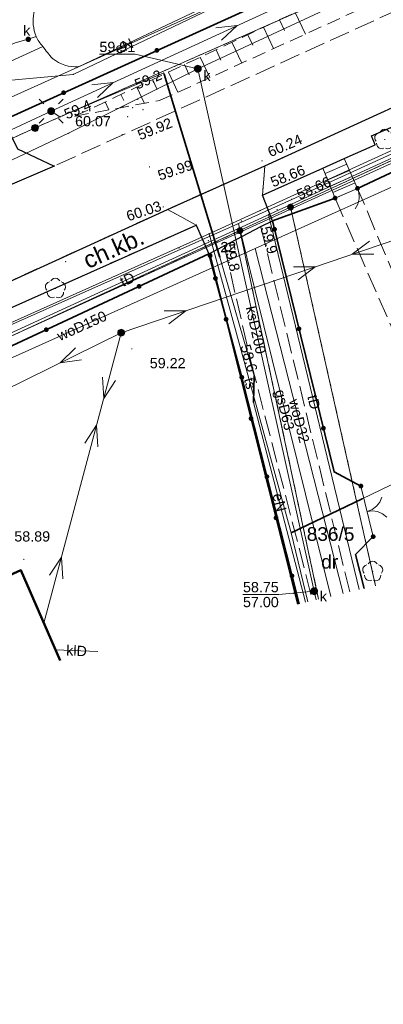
# Model space of a CAD drawing. Extents: x 6453237 to 6453735, y 5887843 to 5888051.
# Tile 7 of 11: x 6453357 to 6453383, y 5887844 to 5887916. Entities that reach past the tile are written whole.
import ezdxf
from ezdxf.enums import TextEntityAlignment as Align

# ---------------------------------------------------------------- set-up
doc = ezdxf.new("R2010")
doc.units = 0
doc.header["$PDSIZE"] = 0.75
for name, pattern in [('PRZER1-1', [2, 1, -1]), ('PRZER2-1', [3, 2, -1]), ('PRZER3-1', [4, 3, -1])]:
    doc.linetypes.add(name, pattern=pattern)
doc.layers.get('0').update_dxf_attribs({"linetype": 'CONTINUOUS', "lineweight": 13})
for name, color, linetype, lineweight in [('GEPPGD', 7, 'CONTINUOUS', 18), ('GESBZO', 7, 'CONTINUOUS', 50), ('GESDZI', 7, 'CONTINUOUS', 18), ('GESDZI_O', 7, 'CONTINUOUS', 18), ('GESSCH', 7, 'CONTINUOUS', 18), ('GESUZY_O', 7, 'CONTINUOUS', 18), ('GSLKBR', 7, 'CONTINUOUS', 18), ('GSLKFU', 7, 'CONTINUOUS', 18), ('GSLKOG', 7, 'CONTINUOUS', 35), ('GSLKRW', 7, 'CONTINUOUS', 25), ('GSPPRB', 7, 'CONTINUOUS', 18), ('GSPPRB_O', 7, 'CONTINUOUS', 18), ('GSPWPN', 7, 'CONTINUOUS', 13), ('GSPWPN_O', 7, 'CONTINUOUS', 13), ('GSPWPS', 7, 'CONTINUOUS', 13), ('GSPWPS_O', 7, 'CONTINUOUS', 13), ('GSSKOA', 7, 'PRZER3-1', 18), ('GSSKOD', 7, 'PRZER2-1', 18), ('GSSOTW', 7, 'PRZER3-1', 18), ('GSSZSN', 7, 'PRZER2-1', 18), ('GTGTXT', 7, 'CONTINUOUS', 18), ('GTGTXT_O', 7, 'CONTINUOUS', 18), ('GULLOB', 7, 'CONTINUOUS', 35), ('GUPELA', 7, 'CONTINUOUS', 18), ('GUPISN', 7, 'PRZER1-1', 18), ('GUPPRZ', 7, 'CONTINUOUS', 18), ('GUPPRZ_O', 7, 'CONTINUOUS', 18), ('GUSIKP', 7, 'CONTINUOUS', 18)]:
    doc.layers.add(name, color=color, linetype=linetype, lineweight=lineweight)
for name, color, linetype, lineweight, true_color in [('GESKKL', 7, 'PRZER3-1', 18, 0x24bc24), ('GESUZY', 7, 'PRZER1-1', 18, 0x008000), ('GSPRDL', 7, 'CONTINUOUS', 18, 0x008000), ('GULEPR', 1, 'CONTINUOUS', 18, 0xff0000), ('GULEPR_O', 1, 'CONTINUOUS', 18, 0xff0000), ('GULGPR', 7, 'CONTINUOUS', 18, 0xbfbf00), ('GULGPR_O', 7, 'CONTINUOUS', 18, 0xbfbf00), ('GULKPR', 7, 'CONTINUOUS', 18, 0x803300), ('GULKPR_O', 7, 'CONTINUOUS', 18, 0x803300), ('GULTPR', 7, 'CONTINUOUS', 18, 0xff9100), ('GULTPR_O', 7, 'CONTINUOUS', 18, 0xff9100), ('GULWPR', 5, 'CONTINUOUS', 18, 0x0000ff), ('GULWPR_O', 5, 'CONTINUOUS', 18, 0x0000ff), ('GUPKSD', 7, 'CONTINUOUS', 18, 0x803300), ('GUPKSD_O', 7, 'CONTINUOUS', 18, 0x803300), ('GUPKZA', 7, 'CONTINUOUS', 18, 0x803300), ('GUPKZA_O', 7, 'CONTINUOUS', 18, 0x803300)]:
    doc.layers.add(name, color=color, linetype=linetype, lineweight=lineweight, true_color=true_color)
doc.styles.add('GEO-INFO', font='arial.ttf')

# ---------------------------------------------------------------- blocks, each defined once
blk = doc.blocks.new('POINT')
at = {"color": 0}
blk.add_point((0, 0), dxfattribs=at)
blk = doc.blocks.new('KOLO')
blk.add_hatch(color=0).paths.add_polyline_path([(-0.5, 0), (-0.482963, -0.12941), (-0.433013, -0.25), (-0.353553, -0.353553), (-0.25, -0.433013), (-0.12941, -0.482963), (0, -0.5), (0.12941, -0.482963), (0.25, -0.433013), (0.353553, -0.353553), (0.433013, -0.25), (0.482963, -0.12941), (0.5, 0), (0.482963, 0.12941), (0.433013, 0.25), (0.353553, 0.353553), (0.25, 0.433013), (0.12941, 0.482963), (0, 0.5), (-0.12941, 0.482963), (-0.25, 0.433013), (-0.353553, 0.353553), (-0.433013, 0.25), (-0.482963, 0.12941)])
blk = doc.blocks.new('SPDLP')
blk.add_hatch(color=0).paths.add_polyline_path([(0, -0.09), (0.027812, -0.085595), (0.052901, -0.072812), (0.072812, -0.052901), (0.085595, -0.027812), (0.09, 0), (0.085595, 0.027812), (0.072812, 0.052901), (0.052901, 0.072812), (0.027812, 0.085595), (0, 0.09), (-0.027812, 0.085595), (-0.052901, 0.072812), (-0.072812, 0.052901), (-0.085595, 0.027812), (-0.09, 0), (-0.085595, -0.027812), (-0.072812, -0.052901), (-0.052901, -0.072812), (-0.027812, -0.085595)])
at = {"color": 0}
for points in [[(-0.648554, 1.126667), (-0.481106, 1.325358), (-0.255912, 1.454989), (0, 1.5), (0.255912, 1.454989), (0.481106, 1.325358), (0.648554, 1.126667)], [(-1.271938, -0.268652), (-1.40916, -0.048001), (-1.462858, 0.20623), (-1.426585, 0.463525), (-1.304695, 0.693003), (-1.11182, 0.867117), (-0.871109, 0.964971)], [(0.871109, 0.964971), (1.11182, 0.867117), (1.304695, 0.693003), (1.426585, 0.463525), (1.462858, 0.20623), (1.40916, -0.048001), (1.271938, -0.268652)], [(-0.137547, -1.292703), (-0.389802, -1.355024), (-0.648184, -1.327532), (-0.881678, -1.213525), (-1.062258, -1.026689), (-1.168249, -0.78945), (-1.186929, -0.530282)], [(1.186929, -0.530282), (1.168249, -0.78945), (1.062258, -1.026689), (0.881678, -1.213525), (0.648184, -1.327532), (0.389802, -1.355024), (0.137547, -1.292703)]]:
    blk.add_lwpolyline(points, dxfattribs=at)
blk = doc.blocks.new('SUEP1')
at = {"color": 0}
blk.add_lwpolyline([(-1.5, -1), (1.5, 0), (-1.5, 1)], dxfattribs=at)
blk = doc.blocks.new('SUEO')
blk.add_hatch(color=0).paths.add_polyline_path([(-0.002174, 0.089974), (0.023762, 0.086807), (0.042561, 0.0793), (0.060131, 0.066965), (0.076266, 0.047786), (0.086234, 0.025762), (0.089972, 0.002226), (0.088646, -0.015553), (0.081114, -0.038994), (0.066834, -0.060276), (0.049699, -0.075033), (0.027576, -0.085671), (0.004027, -0.08991), (-0.019639, -0.087831), (-0.040932, -0.080154), (-0.059082, -0.067892), (-0.073734, -0.051607), (-0.08374, -0.032979), (-0.089221, -0.011817), (-0.089063, 0.012951), (-0.082571, 0.035806), (-0.069528, 0.057148), (-0.048957, 0.075519), (-0.026898, 0.085887)])
at = {"color": 0}
for points in [[(-1.767767, 1.767767), (-1.06066, 1.06066)], [(1.767767, 1.767767), (1.06066, 1.06066)], [(-1.767767, -1.767767), (-1.06066, -1.06066)], [(1.767767, -1.767767), (1.06066, -1.06066)]]:
    blk.add_lwpolyline(points, dxfattribs=at)
blk = doc.blocks.new('OKRAG_PELNY')
at = {"true_color": 0xffffff}
blk.add_hatch(color=7, dxfattribs=at).paths.add_polyline_path([(-0.5, 0), (-0.482963, -0.12941), (-0.433013, -0.25), (-0.353553, -0.353553), (-0.25, -0.433013), (-0.12941, -0.482963), (0, -0.5), (0.12941, -0.482963), (0.25, -0.433013), (0.353553, -0.353553), (0.433013, -0.25), (0.482963, -0.12941), (0.5, 0), (0.482963, 0.12941), (0.433013, 0.25), (0.353553, 0.353553), (0.25, 0.433013), (0.12941, 0.482963), (0, 0.5), (-0.12941, 0.482963), (-0.25, 0.433013), (-0.353553, 0.353553), (-0.433013, 0.25), (-0.482963, 0.12941)])
at = {"color": 0}
blk.add_lwpolyline([(0, 0.5), (0.12941, 0.482963), (0.25, 0.433013), (0.353553, 0.353553), (0.433013, 0.25), (0.482963, 0.12941), (0.5, 0), (0.482963, -0.12941), (0.433013, -0.25), (0.353553, -0.353553), (0.25, -0.433013), (0.12941, -0.482963), (0, -0.5), (-0.12941, -0.482963), (-0.25, -0.433013), (-0.353553, -0.353553), (-0.433013, -0.25), (-0.482963, -0.12941), (-0.5, 0), (-0.482963, 0.12941), (-0.433013, 0.25), (-0.353553, 0.353553), (-0.25, 0.433013), (-0.12941, 0.482963)], close=True, dxfattribs=at)
blk = doc.blocks.new('SLBRA')
at = {"color": 0}
for points in [[(1.732051, 1), (1.414214, 0.585786), (1, 0.267949), (0.517638, 0.068148), (0, 0)], [(0, 0), (0.517638, -0.068148), (1, -0.267949), (1.414214, -0.585786), (1.732051, -1)]]:
    blk.add_lwpolyline(points, dxfattribs=at)
blk = doc.blocks.new('KTOK04')
at = {"color": 0}
blk.add_lwpolyline([(0, 0), (-0.01711, -0.261052), (-0.068148, -0.517638), (-0.152241, -0.765367), (-0.267949, -1), (-0.413293, -1.217523), (-0.585786, -1.414214), (-0.782477, -1.586707), (-1, -1.732051)], dxfattribs=at)
blk = doc.blocks.new('EPPGS1')
at = {"true_color": 0xffffff}
blk.add_hatch(color=7, dxfattribs=at).paths.add_polyline_path([(0, -0.5), (0.154508, -0.475528), (0.293893, -0.404508), (0.404508, -0.293893), (0.475528, -0.154508), (0.5, 0), (0.475528, 0.154508), (0.404508, 0.293893), (0.293893, 0.404508), (0.154508, 0.475528), (0, 0.5), (-0.154508, 0.475528), (-0.293893, 0.404508), (-0.404508, 0.293893), (-0.475528, 0.154508), (-0.5, 0), (-0.475528, -0.154508), (-0.404508, -0.293893), (-0.293893, -0.404508), (-0.154508, -0.475528)])
blk = doc.blocks.new('EPPGN1')
at = {"true_color": 0xffffff}
blk.add_hatch(color=7, dxfattribs=at).paths.add_polyline_path([(0, -0.5), (0.154508, -0.475528), (0.293893, -0.404508), (0.404508, -0.293893), (0.475528, -0.154508), (0.5, 0), (0.475528, 0.154508), (0.404508, 0.293893), (0.293893, 0.404508), (0.154508, 0.475528), (0, 0.5), (-0.154508, 0.475528), (-0.293893, 0.404508), (-0.404508, 0.293893), (-0.475528, 0.154508), (-0.5, 0), (-0.475528, -0.154508), (-0.404508, -0.293893), (-0.293893, -0.404508), (-0.154508, -0.475528)])
blk = doc.blocks.new('EPPGS')
at = {"color": 0}
blk.add_lwpolyline([(0, 0.5), (0.154508, 0.475528), (0.293893, 0.404508), (0.404508, 0.293893), (0.475528, 0.154508), (0.5, 0), (0.475528, -0.154508), (0.404508, -0.293893), (0.293893, -0.404508), (0.154508, -0.475528), (0, -0.5), (-0.154508, -0.475528), (-0.293893, -0.404508), (-0.404508, -0.293893), (-0.475528, -0.154508), (-0.5, 0), (-0.475528, 0.154508), (-0.404508, 0.293893), (-0.293893, 0.404508), (-0.154508, 0.475528)], close=True, dxfattribs=at)
blk = doc.blocks.new('EPPGN')
blk.add_hatch(color=0).paths.add_polyline_path([(0, -0.09), (0.027812, -0.085595), (0.052901, -0.072812), (0.072812, -0.052901), (0.085595, -0.027812), (0.09, 0), (0.085595, 0.027812), (0.072812, 0.052901), (0.052901, 0.072812), (0.027812, 0.085595), (0, 0.09), (-0.027812, 0.085595), (-0.052901, 0.072812), (-0.072812, 0.052901), (-0.085595, 0.027812), (-0.09, 0), (-0.085595, -0.027812), (-0.072812, -0.052901), (-0.052901, -0.072812), (-0.027812, -0.085595)])

msp = doc.modelspace()

# ---------------------------------------------------------------- linework, layer by layer
at = {"layer": 'GESBZO', "color": 7, "linetype": 'Continuous', "lineweight": 50, "elevation": 10.18}
msp.add_lwpolyline([(6453333.72, 5887865.6), (6453356.82, 5887876.07), (6453359.69, 5887869.456)], dxfattribs=at)
at = {"layer": 'GESDZI', "color": 7, "linetype": 'Continuous', "lineweight": 18, "elevation": 10.22}
for points in [[(6453454.509, 5887951.16), (6453357.86, 5887908.46), (6453273.03, 5887869.75), (6453242.22, 5887941.65)], [(6453247.659, 5887857.912), (6453261.74, 5887864.3), (6453264.48, 5887865.54), (6453273.03, 5887869.75), (6453357.86, 5887908.46), (6453454.509, 5887951.16)], [(6453453.446, 5887937.601), (6453404.89, 5887915.73), (6453376.57, 5887902.66), (6453372.86, 5887900.94), (6453325.41, 5887879.04), (6453307.55, 5887870.94), (6453291.43, 5887863.64), (6453281.4, 5887858.19), (6453278.65, 5887857.11), (6453264.73, 5887851.52), (6453250.96, 5887845.33), (6453248.644, 5887844.277)], [(6453376.57, 5887902.66), (6453404.89, 5887915.73), (6453415.928, 5887882.78)], [(6453372.86, 5887900.94), (6453376.57, 5887902.66), (6453382.791, 5887874.929)], [(6453382.791, 5887874.929), (6453376.57, 5887902.66)], [(6453325.41, 5887879.04), (6453372.86, 5887900.94), (6453378.625, 5887873.942)], [(6453378.625, 5887873.942), (6453372.86, 5887900.94)]]:
    msp.add_lwpolyline(points, dxfattribs=at)
at = {"layer": 'GESKKL', "color": 82, "linetype": 'PRZER3-1', "lineweight": 18, "ltscale": 0.5, "true_color": 0x24bc24, "elevation": 10.06}
msp.add_lwpolyline([(6453378.623, 5887873.942), (6453372.86, 5887900.94), (6453325.41, 5887879.04), (6453329.492, 5887862.301)], dxfattribs=at)
at = {"layer": 'GESSCH', "color": 7, "linetype": 'Continuous', "lineweight": 18, "elevation": 10.18}
msp.add_lwpolyline([(6453378.943, 5887905.508), (6453380.506, 5887906.215), (6453381.471, 5887904.035), (6453379.83, 5887903.32)], close=True, dxfattribs=at)
at = {"layer": 'GESSCH', "color": 7, "linetype": 'Continuous', "lineweight": 18, "elevation": 10.18, "flags": 128}
for points in [[(6453380.685, 5887905.811), (6453379.103, 5887905.111)], [(6453380.887, 5887905.354), (6453379.292, 5887904.648)], [(6453381.09, 5887904.896), (6453379.48, 5887904.184)], [(6453381.292, 5887904.439), (6453379.668, 5887903.721)]]:
    msp.add_lwpolyline(points, dxfattribs=at)
at = {"layer": 'GESUZY', "color": 7, "linetype": 'Continuous', "lineweight": 18, "elevation": 10.07}
for points in [[(6453454.509, 5887951.16), (6453357.86, 5887908.46), (6453273.03, 5887869.75), (6453242.22, 5887941.65), (6453241.63, 5887941.361)], [(6453241.63, 5887941.361), (6453242.22, 5887941.65), (6453273.03, 5887869.75), (6453357.86, 5887908.46), (6453454.509, 5887951.16)], [(6453382.791, 5887874.929), (6453376.57, 5887902.66), (6453404.89, 5887915.73), (6453420.39, 5887922.71), (6453453.446, 5887937.6)], [(6453404.89, 5887915.73), (6453376.57, 5887902.66), (6453382.791, 5887874.929)], [(6453284.333, 5887851.602), (6453281.4, 5887858.19), (6453291.43, 5887863.64), (6453293.94, 5887864.78), (6453307.55, 5887870.94), (6453325.41, 5887879.04), (6453372.86, 5887900.94), (6453378.623, 5887873.942)], [(6453378.623, 5887873.942), (6453372.86, 5887900.94), (6453325.41, 5887879.04), (6453329.492, 5887862.301)]]:
    msp.add_lwpolyline(points, dxfattribs=at)
at = {"layer": 'GESUZY', "color": 96, "linetype": 'PRZER1-1', "lineweight": 18, "ltscale": 0.5, "true_color": 0x008000, "elevation": 10.08}
for points in [[(6453454.509, 5887951.16), (6453357.86, 5887908.46), (6453273.03, 5887869.75), (6453242.22, 5887941.65), (6453241.63, 5887941.361)], [(6453241.63, 5887941.361), (6453242.22, 5887941.65), (6453273.03, 5887869.75), (6453357.86, 5887908.46), (6453454.509, 5887951.16)], [(6453382.791, 5887874.929), (6453376.57, 5887902.66), (6453404.89, 5887915.73), (6453420.39, 5887922.71), (6453453.446, 5887937.6)], [(6453404.89, 5887915.73), (6453376.57, 5887902.66), (6453382.791, 5887874.929)], [(6453284.333, 5887851.602), (6453281.4, 5887858.19), (6453291.43, 5887863.64), (6453293.94, 5887864.78), (6453307.55, 5887870.94), (6453325.41, 5887879.04), (6453372.86, 5887900.94), (6453378.623, 5887873.942)], [(6453378.623, 5887873.942), (6453372.86, 5887900.94), (6453325.41, 5887879.04), (6453329.492, 5887862.301)]]:
    msp.add_lwpolyline(points, dxfattribs=at)
at = {"layer": 'GSLKBR', "color": 7, "linetype": 'Continuous', "lineweight": 18, "elevation": 10.18}
msp.add_lwpolyline([(6453382.62, 5887878.53), (6453381.72, 5887882.23)], dxfattribs=at)
at = {"layer": 'GSLKFU', "color": 7, "linetype": 'Continuous', "lineweight": 18, "elevation": 10.18}
msp.add_lwpolyline([(6453379.83, 5887903.32), (6453381.471, 5887904.035)], dxfattribs=at)
at = {"layer": 'GSLKOG', "color": 7, "linetype": 'Continuous', "lineweight": 35, "elevation": 10.18}
for points in [[(6453355.55, 5887909.04), (6453378.01, 5887919.24)], [(6453381.471, 5887904.035), (6453395.238, 5887910.487)], [(6453379.83, 5887903.32), (6453375.25, 5887901.65), (6453379.76, 5887883.27), (6453381.72, 5887882.23)], [(6453352.108, 5887890.615), (6453370.59, 5887899.24), (6453372.98, 5887890.27), (6453377.189, 5887873.602)], [(6453377.099, 5887873.581), (6453370.68, 5887899.11)], [(6453381.955, 5887874.731), (6453381.33, 5887877.21), (6453382.62, 5887878.53)]]:
    msp.add_lwpolyline(points, dxfattribs=at)
at = {"layer": 'GSLKRW', "color": 7, "linetype": 'Continuous', "lineweight": 25, "elevation": 10.18}
for points in [[(6453267.77, 5887857.2), (6453285.69, 5887865.37), (6453292.662, 5887868.646), (6453322.08, 5887881.726), (6453328.365, 5887884.597), (6453367.547, 5887902.496), (6453374.695, 5887905.692), (6453392.531, 5887913.842), (6453397.691, 5887916.225), (6453453.775, 5887941.8)], [(6453374.52, 5887903.53), (6453378.943, 5887905.508), (6453380.506, 5887906.215), (6453382.761, 5887907.221), (6453382.492, 5887907.889), (6453383.902, 5887908.483), (6453384.218, 5887907.889), (6453391.756, 5887911.356), (6453391.437, 5887912.008), (6453393.351, 5887912.819), (6453393.67, 5887912.151), (6453394.073, 5887912.324)], [(6453369.66, 5887901.35), (6453370.59, 5887899.24), (6453371.71, 5887899.83), (6453374.39, 5887901.25), (6453375.25, 5887901.65), (6453374.52, 5887903.53)], [(6453328.211, 5887882.623), (6453350.082, 5887892.628), (6453351.038, 5887893.046), (6453369.66, 5887901.35)]]:
    msp.add_lwpolyline(points, dxfattribs=at)
msp.add_lwpolyline([(6453359.26, 5887905.67), (6453351.72, 5887902.44), (6453352.42, 5887905.34), (6453349.32, 5887911.97), (6453348.78, 5887913.1), (6453343.63, 5887924.07), (6453347.36, 5887925.86), (6453347.88, 5887924.93), (6453348.73, 5887923.7), (6453349.77, 5887922.79), (6453350.84, 5887922.26), (6453351.86, 5887921.99), (6453353.53, 5887921.9), (6453355.42, 5887922.03), (6453356.76, 5887922.41), (6453367.63, 5887927.46), (6453369.43, 5887923.79), (6453356.69, 5887917.86), (6453355.77, 5887916.84), (6453355.07, 5887915.35), (6453354.73, 5887913.76), (6453354.77, 5887911.69), (6453355.55, 5887909.04), (6453356.57, 5887906.94)], close=True, dxfattribs=at)
at = {"layer": 'GSPPRB', "color": 7, "linetype": 'Continuous', "lineweight": 18}
for p in [(6453357.94, 5887915.15, 10.28), (6453358.42, 5887914.43, 10.28), (6453359.14, 5887913.54, 10.28), (6453361.04, 5887912.94, 10.28), (6453367.28, 5887912.49, 10.28), (6453360.66, 5887912.38, 10.28), (6453367.31, 5887912.39, 10.28), (6453365.38, 5887910.55, 10.28), (6453364.31, 5887910.03, 10.28), (6453365, 5887909.94, 10.28), (6453365.77, 5887909.79, 10.28), (6453359.68, 5887909.27, 10.28), (6453364.63, 5887909.28, 10.28), (6453360.31, 5887908.07, 10.28), (6453359.26, 5887905.67, 10.28), (6453374.52, 5887903.53, 10.28), (6453376.659, 5887903.225, 10.28), (6453374.34, 5887902.41, 10.28), (6453374.957, 5887902.116, 10.28), (6453369.66, 5887901.35, 10.28), (6453372.97, 5887901.64, 10.28), (6453375.25, 5887901.65, 10.28), (6453370.6, 5887900.71, 10.28), (6453368.39, 5887899.67, 10.28), (6453370.539, 5887900.21, 10.28), (6453370.59, 5887899.24, 10.28), (6453370.68, 5887899.11, 10.28), (6453371.4, 5887899, 10.28), (6453373.69, 5887891.24, 10.28), (6453372.98, 5887890.27, 10.28), (6453373.9, 5887890.3, 10.28), (6453373.86, 5887888.36, 10.28), (6453374.452, 5887884.056, 10.28), (6453379.76, 5887883.27, 10.28), (6453381.72, 5887882.23, 10.28), (6453381.82, 5887881.3, 10.28), (6453376.62, 5887878.8, 10.28), (6453382.62, 5887878.53, 10.28), (6453381.33, 5887877.21, 10.28), (6453356.82, 5887876.07, 10.28), (6453376.794, 5887874.387, 10.28), (6453358.504, 5887872.189, 10.28), (6453359.353, 5887870.233, 10.28)]:
    msp.add_point(p, dxfattribs=at)
at = {"layer": 'GSSKOA', "color": 7, "linetype": 'PRZER3-1', "lineweight": 18, "ltscale": 0.5, "elevation": 10.18}
for points in [[(6453367.547, 5887902.496), (6453374.695, 5887905.692), (6453392.531, 5887913.842), (6453397.691, 5887916.225), (6453453.775, 5887941.8)], [(6453422.716, 5887934.528), (6453359.26, 5887905.67), (6453351.72, 5887902.44), (6453319.449, 5887887.644), (6453322.08, 5887881.726)], [(6453401.8, 5887886.05), (6453402.667, 5887887.078), (6453396.56, 5887900.533), (6453385.084, 5887895.474), (6453381.471, 5887904.035), (6453379.83, 5887903.32)], [(6453379.83, 5887903.32), (6453389.202, 5887881.934), (6453395.582, 5887884.728)], [(6453380.9, 5887874.481), (6453374.39, 5887901.25), (6453371.71, 5887899.83)], [(6453371.71, 5887899.83), (6453373.69, 5887891.24), (6453378.184, 5887873.837)]]:
    msp.add_lwpolyline(points, dxfattribs=at)
msp.add_lwpolyline([(6453367.547, 5887902.496), (6453369.66, 5887901.35), (6453370.59, 5887899.24), (6453371.71, 5887899.83), (6453374.39, 5887901.25), (6453375.25, 5887901.65), (6453374.52, 5887903.53), (6453374.695, 5887905.692)], close=True, dxfattribs=at)
at = {"layer": 'GSSKOD', "color": 7, "linetype": 'PRZER2-1', "lineweight": 18, "ltscale": 0.5, "elevation": 10.18}
for points in [[(6453374.52, 5887903.53), (6453378.943, 5887905.508), (6453380.506, 5887906.215), (6453382.761, 5887907.221), (6453382.492, 5887907.889), (6453383.902, 5887908.483), (6453384.218, 5887907.889), (6453391.756, 5887911.356), (6453391.437, 5887912.008), (6453393.351, 5887912.819), (6453393.67, 5887912.151), (6453394.073, 5887912.324), (6453393.771, 5887913.046), (6453392.531, 5887913.842), (6453374.695, 5887905.692)], [(6453328.365, 5887884.597), (6453328.211, 5887882.623), (6453350.082, 5887892.628), (6453351.038, 5887893.046), (6453369.66, 5887901.35), (6453367.547, 5887902.496)]]:
    msp.add_lwpolyline(points, close=True, dxfattribs=at)
at = {"layer": 'GSSOTW', "color": 7, "linetype": 'PRZER3-1', "lineweight": 18, "ltscale": 0.5, "elevation": 10.18}
msp.add_lwpolyline([(6453355.77, 5887916.84), (6453355.07, 5887915.35), (6453354.73, 5887913.76), (6453354.77, 5887911.69), (6453355.55, 5887909.04), (6453356.57, 5887906.94), (6453359.26, 5887905.67), (6453351.72, 5887902.44), (6453352.42, 5887905.34), (6453351.5, 5887907.24), (6453349.32, 5887911.97), (6453348.78, 5887913.1), (6453343.63, 5887924.07)], dxfattribs=at)
at = {"layer": 'GSSZSN', "color": 7, "linetype": 'PRZER2-1', "lineweight": 18, "ltscale": 0.5, "elevation": 10.06}
for points in [[(6453451.495, 5887953.718), (6453428.699, 5887940.563), (6453411.532, 5887932.345), (6453388.864, 5887922.549), (6453360.792, 5887909.327)], [(6453360.792, 5887909.327), (6453366.98, 5887910.465), (6453385.154, 5887918.752), (6453398.972, 5887924.732), (6453412.878, 5887930.348), (6453422.104, 5887934.25), (6453453.995, 5887949.236)]]:
    msp.add_lwpolyline(points, dxfattribs=at)
at = {"layer": 'GSSZSN', "color": 7, "linetype": 'Continuous', "lineweight": 18, "elevation": 10.06, "flags": 128}
for points in [[(6453376.915, 5887916.921), (6453377.662, 5887915.336)], [(6453375.755, 5887916.375), (6453376.125, 5887915.589)], [(6453374.594, 5887915.828), (6453375.327, 5887914.271)], [(6453372.273, 5887914.735), (6453372.992, 5887913.207)], [(6453373.433, 5887915.281), (6453373.797, 5887914.51)], [(6453371.112, 5887914.188), (6453371.469, 5887913.431)], [(6453369.951, 5887913.641), (6453370.658, 5887912.142)], [(6453367.63, 5887912.548), (6453368.323, 5887911.077)], [(6453368.791, 5887913.095), (6453369.14, 5887912.352)], [(6453366.469, 5887912.001), (6453366.812, 5887911.273)], [(6453365.309, 5887911.455), (6453365.871, 5887910.261)], [(6453362.987, 5887910.361), (6453363.261, 5887909.781)], [(6453364.148, 5887910.908), (6453364.357, 5887910.464)], [(6453361.827, 5887909.815), (6453361.891, 5887909.678)]]:
    msp.add_lwpolyline(points, dxfattribs=at)
at = {"layer": 'GULEPR', "color": 1, "linetype": 'Continuous', "lineweight": 18, "true_color": 0xff0000, "elevation": 10.14}
for points in [[(6453455.022, 5887957.711), (6453451.4, 5887956.41), (6453435.09, 5887949.13), (6453430.24, 5887947.02), (6453413.2, 5887937.56), (6453398.17, 5887930.08), (6453378.04, 5887920.86), (6453375.32, 5887919.39), (6453353.43, 5887909.51), (6453337.05, 5887902.75), (6453337.17, 5887900.64), (6453336.81, 5887900.37), (6453336.3, 5887900.89)], [(6453359.04, 5887909.69), (6453399.891, 5887928.482)], [(6453359.04, 5887909.69), (6453359.68, 5887909.27), (6453367.28, 5887912.49), (6453367.31, 5887912.39), (6453371.4, 5887899), (6453373.9, 5887890.3), (6453373.86, 5887888.36), (6453377.673, 5887873.717)], [(6453324.475, 5887893.57), (6453359.04, 5887909.69)], [(6453325.863, 5887874.595), (6453364.172, 5887893.465), (6453404.757, 5887907.257)], [(6453364.172, 5887893.465), (6453358.504, 5887872.189)]]:
    msp.add_lwpolyline(points, dxfattribs=at)
at = {"layer": 'GULGPR', "color": 52, "linetype": 'Continuous', "lineweight": 18, "true_color": 0xbfbf00, "elevation": 10.14}
for points in [[(6453355.985, 5887893.984), (6453372.759, 5887901.466), (6453376.659, 5887903.225), (6453444.883, 5887934.404), (6453453.482, 5887938.059)], [(6453372.759, 5887901.466), (6453379.526, 5887874.156)]]:
    msp.add_lwpolyline(points, dxfattribs=at)
at = {"layer": 'GULKPR', "color": 36, "linetype": 'Continuous', "lineweight": 18, "true_color": 0x803300, "elevation": 10.14}
for points in [[(6453369.771, 5887912.798), (6453396.381, 5887925.169), (6453402.347, 5887917.067), (6453453.747, 5887941.441)], [(6453275.91, 5887874.91), (6453311.41, 5887891.11), (6453329.21, 5887900.08), (6453342.25, 5887905.98), (6453355.6, 5887911.92), (6453360.66, 5887912.38), (6453372.73, 5887918.17), (6453372.08, 5887921.14), (6453371.63, 5887921.2)], [(6453345.69, 5887909.76), (6453356.4, 5887914.7), (6453357.36, 5887914.95), (6453357.94, 5887915.15)], [(6453323.727, 5887890.773), (6453360.31, 5887908.07), (6453369.771, 5887912.798)], [(6453369.771, 5887912.798), (6453378.296, 5887874.526), (6453378.453, 5887873.901)], [(6453362.448, 5887870.109), (6453359.353, 5887870.233)]]:
    msp.add_lwpolyline(points, dxfattribs=at)
at = {"layer": 'GULLOB', "color": 7, "linetype": 'Continuous', "lineweight": 35, "elevation": 10.12}
for points in [[(6453371.4, 5887899), (6453367.31, 5887912.39)], [(6453373.86, 5887888.36), (6453373.9, 5887890.3)], [(6453376.62, 5887878.8), (6453381.82, 5887881.3)]]:
    msp.add_lwpolyline(points, dxfattribs=at)
at = {"layer": 'GULTPR', "color": 30, "linetype": 'Continuous', "lineweight": 18, "true_color": 0xff9100, "elevation": 10.14}
for points in [[(6453281.028, 5887859.025), (6453307.624, 5887871.692), (6453331.379, 5887882.108), (6453334.353, 5887883.473), (6453394.871, 5887911.259), (6453414.538, 5887919.901), (6453418.043, 5887921.975), (6453453.461, 5887937.79)], [(6453370.6, 5887900.71), (6453374.34, 5887902.41), (6453414.36, 5887920.7), (6453453.507, 5887938.383)], [(6453374.957, 5887902.116), (6453381.595, 5887874.646)], [(6453276.48, 5887858.08), (6453303.3, 5887870.65), (6453322.92, 5887879.55), (6453335.43, 5887884.94), (6453370.6, 5887900.71)], [(6453370.6, 5887900.71), (6453376.62, 5887878.8), (6453377.837, 5887873.755)], [(6453390.679, 5887885.563), (6453381.82, 5887881.3), (6453376.62, 5887878.8)]]:
    msp.add_lwpolyline(points, dxfattribs=at)
at = {"layer": 'GULWPR', "color": 5, "linetype": 'Continuous', "lineweight": 18, "true_color": 0x0000ff, "elevation": 10.14}
for points in [[(6453373.987, 5887899.634), (6453400.686, 5887911.638), (6453400.124, 5887915.136), (6453401.115, 5887915.558), (6453404.419, 5887917.059), (6453453.473, 5887939.921), (6453453.632, 5887939.977)], [(6453334.54, 5887903.46), (6453358.42, 5887914.43)], [(6453388.728, 5887908.036), (6453320.289, 5887876.952), (6453326.599, 5887861.616)], [(6453288.57, 5887866.039), (6453315.8, 5887877.99), (6453316.268, 5887878.158), (6453317.606, 5887876.098), (6453319.031, 5887876.712), (6453319.671, 5887875.231), (6453373.987, 5887899.634)], [(6453373.987, 5887899.634), (6453380.422, 5887874.368)]]:
    msp.add_lwpolyline(points, dxfattribs=at)
at = {"layer": 'GUPPRZ_O', "color": 36, "linetype": 'Continuous', "lineweight": 9, "true_color": 0x803300, "elevation": 10.8, "flags": 128}
for points in [[(6453362.572, 5887913.857), (6453365.193, 5887913.857), (6453369.771, 5887912.798)], [(6453373.084, 5887874.285), (6453375.705, 5887874.285), (6453378.296, 5887874.526)], [(6453373.084, 5887874.285), (6453375.705, 5887874.285)]]:
    msp.add_lwpolyline(points, dxfattribs=at)
at = {"layer": 'GUSIKP', "color": 36, "linetype": 'Continuous', "lineweight": 18, "true_color": 0x803300, "elevation": 10.14}
msp.add_lwpolyline([(6453361.04, 5887912.94, -0.188957), (6453359.14, 5887913.54, -0.026261), (6453358.42, 5887914.43, -0.083075), (6453357.94, 5887915.15, -0.294651), (6453358.57, 5887918.41), (6453368.68, 5887923.14, -0.16734), (6453370.58, 5887922.56, -0.118446), (6453371.63, 5887921.2, -0.310434), (6453371.15, 5887917.72)], format="xyb", close=True, dxfattribs=at)

# ---------------------------------------------------------------- block references
at = {"layer": 'GEPPGD', "color": 7, "lineweight": 18, "xscale": 0.5, "yscale": 0.5}
for name, p in [('EPPGS1', (6453357.86, 5887908.46, 10.23)), ('EPPGS', (6453357.86, 5887908.46, 10.24)), ('EPPGN1', (6453376.57, 5887902.66, 10.23)), ('EPPGN', (6453376.57, 5887902.66, 10.24)), ('EPPGN1', (6453372.86, 5887900.94, 10.23)), ('EPPGN', (6453372.86, 5887900.94, 10.24))]:
    msp.add_blockref(name, p, dxfattribs=at)
at = {"layer": 'GSLKBR', "color": 7, "lineweight": 18, "xscale": 0.75, "yscale": 0.75, "rotation": 13.67130713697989}
msp.add_blockref('SLBRA', (6453382.17, 5887880.38, 10.18), dxfattribs=at)
at = {"layer": 'GSLKFU', "color": 7, "lineweight": 18, "xscale": 0.75, "yscale": 0.75, "rotation": 23.55101961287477}
msp.add_blockref('KTOK04', (6453381.471, 5887904.035, 10.18), dxfattribs=at)
at = {"layer": 'GSLKOG', "color": 7, "lineweight": 35, "xscale": 0.35, "yscale": 0.35}
for p in [(6453366.78, 5887914.14, 10.18), (6453359.951, 5887911.039, 10.18), (6453381.471, 5887904.035, 10.18), (6453379.83, 5887903.32, 10.18), (6453375.401, 5887901.034, 10.18), (6453370.68, 5887899.11, 10.18), (6453371.069, 5887897.443, 10.18), (6453365.479, 5887896.855, 10.18), (6453371.851, 5887894.451, 10.18), (6453358.683, 5887893.683, 10.18), (6453377.188, 5887893.75, 10.18), (6453372.999, 5887890.195, 10.18), (6453373.68, 5887887.178, 10.18), (6453378.976, 5887886.466, 10.18), (6453374.835, 5887882.924, 10.18), (6453381.72, 5887882.23, 10.18), (6453375.509, 5887879.904, 10.18), (6453382.62, 5887878.53, 10.18), (6453376.672, 5887875.652, 10.18)]:
    msp.add_blockref('KOLO', p, dxfattribs=at)
at = {"layer": 'GSPRDL', "color": 96, "lineweight": 18, "true_color": 0x008000, "xscale": 0.5, "yscale": 0.5}
for p in [(6453383.462, 5887907.615, 10.12), (6453359.348, 5887896.704, 10.12), (6453382.583, 5887875.98, 10.12)]:
    msp.add_blockref('SPDLP', p, dxfattribs=at)
at = {"layer": 'GSPWPN', "color": 7, "lineweight": 13, "xscale": 0.09, "yscale": 0.09}
for p in [(6453374.39, 5887901.25, 10.08), (6453371.71, 5887899.83, 10.08)]:
    msp.add_blockref('KOLO', p, dxfattribs=at)
at = {"layer": 'GSPWPS', "color": 7, "lineweight": 13, "xscale": 0.09, "yscale": 0.09}
for p in [(6453360.792, 5887909.327, 10.08), (6453364.241, 5887907.98, 10.08), (6453374.479, 5887906.05, 10.08), (6453366.237, 5887905.607, 10.08), (6453367.252, 5887902.678, 10.08), (6453375.58, 5887902.491, 10.08), (6453364.944, 5887892.279, 10.08), (6453357.039, 5887876.863, 10.08)]:
    msp.add_blockref('KOLO', p, dxfattribs=at)
at = {"layer": 'GTGTXT', "color": 7, "lineweight": 18}
msp.add_blockref('POINT', (6453360.101, 5887898.674, 10.02), dxfattribs=at)
at = {"layer": 'GULEPR', "color": 1, "lineweight": 18, "true_color": 0xff0000, "xscale": 0.5, "yscale": 0.5}
for p, rotation in [((6453371.986, 5887915.645, 10.15), 24.70290322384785), ((6453362.901, 5887911.466, 10.15), 24.70290322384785), ((6453381.796, 5887899.455, 10.15), 198.7695221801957), ((6453377.664, 5887898.05, 10.15), 18.76952218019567), ((6453368.196, 5887894.833, 10.15), 18.76952218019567), ((6453360.36, 5887891.587, 10.15), 206.2243601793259), ((6453363.078, 5887889.358, 10.15), 255.0835057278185), ((6453362.172, 5887885.959, 10.15), 75.08350572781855), ((6453359.598, 5887876.296, 10.15), 75.08350572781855)]:
    msp.add_blockref('SUEP1', p, dxfattribs=dict(at, rotation=rotation))
at = {"layer": 'GUPELA', "color": 7, "lineweight": 18, "xscale": 0.5, "yscale": 0.5}
for name, p in [('SUEO', (6453359.04, 5887909.69, 10.15)), ('OKRAG_PELNY', (6453359.04, 5887909.69, 10.16))]:
    msp.add_blockref(name, p, dxfattribs=at)
at = {"layer": 'GUPISN', "color": 7, "lineweight": 18, "xscale": 0.5, "yscale": 0.5}
msp.add_blockref('OKRAG_PELNY', (6453364.172, 5887893.465, 10.16), dxfattribs=at)
at = {"layer": 'GUPKSD', "color": 36, "lineweight": 18, "true_color": 0x803300, "xscale": 0.5, "yscale": 0.5}
for p in [(6453369.771, 5887912.798, 10.16), (6453378.296, 5887874.526, 10.16)]:
    msp.add_blockref('OKRAG_PELNY', p, dxfattribs=at)
at = {"layer": 'GUPKZA', "color": 36, "lineweight": 18, "true_color": 0x803300, "xscale": 0.4, "yscale": 0.4}
msp.add_blockref('KOLO', (6453357.36, 5887914.95, 10.16), dxfattribs=at)
at = {"layer": 'GUPPRZ', "color": 1, "lineweight": 18, "true_color": 0xff0000}
for p in [(6453367.28, 5887912.49, 10.16), (6453359.68, 5887909.27, 10.16), (6453373.9, 5887890.3, 10.16)]:
    msp.add_blockref('POINT', p, dxfattribs=at)
at = {"layer": 'GUPPRZ', "color": 36, "lineweight": 18, "true_color": 0x803300}
for p in [(6453369.771, 5887912.798, 10.16), (6453378.296, 5887874.526, 10.16)]:
    msp.add_blockref('POINT', p, dxfattribs=at)
at = {"layer": 'GUPPRZ', "color": 52, "lineweight": 18, "true_color": 0xbfbf00}
msp.add_blockref('POINT', (6453376.659, 5887903.225, 10.16), dxfattribs=at)

# ---------------------------------------------------------------- texts
at = {"layer": 'GESDZI_O', "color": 7, "linetype": 'Continuous', "lineweight": 0, "style": 'GEO-INFO'}
msp.add_text('836/5', height=1, dxfattribs=at).set_placement((6453379.498, 5887878.721, 10.81), align=Align.MIDDLE_CENTER)
at = {"layer": 'GESUZY_O', "color": 96, "linetype": 'Continuous', "lineweight": 0, "true_color": 0x008000, "style": 'GEO-INFO'}
msp.add_text('dr', height=1, dxfattribs=at).set_placement((6453379.436, 5887876.688, 10.8), align=Align.MIDDLE_CENTER)
at = {"layer": 'GSPPRB_O', "color": 7, "linetype": 'Continuous', "lineweight": 0, "style": 'GEO-INFO'}
msp.add_text('22', height=0.75, dxfattribs=at).set_placement((6453371.43, 5887899.36, 10.8))
at = {"layer": 'GSPWPN_O', "color": 7, "linetype": 'Continuous', "lineweight": 0, "style": 'GEO-INFO'}
for s, rotation, p in [('59.9', 285.99372, (6453374.353, 5887901.124, 10.8)), ('59.8', 282.39284, (6453371.708, 5887899.883, 10.8))]:
    msp.add_text(s, height=0.75, rotation=rotation, dxfattribs=at).set_placement(p)
at = {"layer": 'GSPWPS_O', "color": 7, "linetype": 'Continuous', "lineweight": 0, "style": 'GEO-INFO'}
for s, p in [('60.07', (6453360.79, 5887909.33, 10.8)), ('59.22', (6453366.26, 5887891.61, 10.8)), ('58.89', (6453356.34, 5887878.92, 10.8))]:
    msp.add_text(s, height=0.75, dxfattribs=at).set_placement(p, align=Align.TOP_LEFT)
for s, rotation, p in [('59.92', 22.17308, (6453365.278, 5887908.245, 10.8)), ('60.24', 23.20755, (6453374.802, 5887906.997, 10.8)), ('59.99', 18.57463, (6453366.76, 5887905.31, 10.8)), ('58.66', 22.25887, (6453375.01, 5887904.8, 10.8)), ('60.03', 18.04128, (6453364.459, 5887902.329, 10.8))]:
    msp.add_text(s, height=0.75, rotation=rotation, dxfattribs=at).set_placement(p, align=Align.TOP_LEFT)
at = {"layer": 'GTGTXT_O', "color": 7, "linetype": 'Continuous', "lineweight": 0, "style": 'GEO-INFO'}
msp.add_text('ch.kb.', height=1.25, rotation=24.20361, dxfattribs=at).set_placement((6453363.604, 5887899.641, 10.8), align=Align.MIDDLE_CENTER)
at = {"layer": 'GULEPR_O', "color": 1, "linetype": 'Continuous', "lineweight": 0, "true_color": 0xff0000, "style": 'GEO-INFO'}
for rotation, p in [(24.29192, (6453364.375, 5887914.45, 10.8)), (284.59691, (6453375.767, 5887881.038, 10.8))]:
    msp.add_text('eN', height=0.75, rotation=rotation, dxfattribs=at).set_placement(p, align=Align.MIDDLE_CENTER)
at = {"layer": 'GULGPR_O', "color": 52, "linetype": 'Continuous', "lineweight": 0, "true_color": 0xbfbf00, "style": 'GEO-INFO'}
msp.add_text('gsD63', height=0.75, rotation=283.91649, dxfattribs=at).set_placement((6453376.143, 5887887.811, 10.8), align=Align.MIDDLE_CENTER)
at = {"layer": 'GULKPR_O', "color": 36, "linetype": 'Continuous', "lineweight": 0, "true_color": 0x803300, "style": 'GEO-INFO'}
for s, rotation, p in [('ksD200', 282.55812, (6453374.034, 5887893.662, 10.8)), ('klD', 357.70833, (6453360.9, 5887870.171, 10.8))]:
    msp.add_text(s, height=0.75, rotation=rotation, dxfattribs=at).set_placement(p, align=Align.MIDDLE_CENTER)
at = {"layer": 'GULTPR_O', "color": 30, "linetype": 'Continuous', "lineweight": 0, "true_color": 0xff9100, "style": 'GEO-INFO'}
for s, rotation, p in [('tD', 24.66124, (6453364.612, 5887897.366, 10.8)), ('ts', 285.36349, (6453373.61, 5887889.755, 10.8)), ('tD', 283.58446, (6453378.276, 5887888.381, 10.8))]:
    msp.add_text(s, height=0.75, rotation=rotation, dxfattribs=at).set_placement(p, align=Align.MIDDLE_CENTER)
at = {"layer": 'GULWPR_O', "color": 5, "linetype": 'Continuous', "lineweight": 0, "true_color": 0x0000ff, "style": 'GEO-INFO'}
for s, rotation, p in [('woD150', 24.19353, (6453361.282, 5887893.968, 10.8)), ('woD32', 284.28882, (6453377.204, 5887887.001, 10.8))]:
    msp.add_text(s, height=0.75, rotation=rotation, dxfattribs=at).set_placement(p, align=Align.MIDDLE_CENTER)
at = {"layer": 'GUPKSD_O', "color": 36, "linetype": 'Continuous', "lineweight": 0, "true_color": 0x803300, "style": 'GEO-INFO'}
for p in [(6453370.703, 5887911.908, 10.8), (6453379.237, 5887873.786, 10.8)]:
    msp.add_text('k', height=0.75, dxfattribs=at).set_placement(p, align=Align.RIGHT)
at = {"layer": 'GUPKZA_O', "color": 36, "linetype": 'Continuous', "lineweight": 0, "true_color": 0x803300, "style": 'GEO-INFO'}
msp.add_text('k', height=0.75, dxfattribs=at).set_placement((6453357.514, 5887915.216, 10.8), align=Align.RIGHT)
at = {"layer": 'GUPPRZ_O', "color": 36, "linetype": 'Continuous', "lineweight": 0, "true_color": 0x803300, "style": 'GEO-INFO'}
msp.add_text('59.91', height=0.75, dxfattribs=at).set_placement((6453362.572, 5887914.399, 10.8), align=Align.MIDDLE_LEFT)
at = {"layer": 'GUPPRZ_O', "color": 1, "linetype": 'Continuous', "lineweight": 0, "true_color": 0xff0000, "style": 'GEO-INFO'}
for s, rotation, p in [('59.2', 22.96161, (6453365.204, 5887911.61, 10.8)), ('59.4', 22.96161, (6453360.041, 5887909.423, 10.8)), ('58.6', 286.03234, (6453373.245, 5887892.579, 10.8))]:
    msp.add_text(s, height=0.75, rotation=rotation, dxfattribs=at).set_placement(p, align=Align.MIDDLE_LEFT)
at = {"layer": 'GUPPRZ_O', "color": 52, "linetype": 'Continuous', "lineweight": 0, "true_color": 0xbfbf00, "style": 'GEO-INFO'}
msp.add_text('58.66', height=0.75, rotation=24.0781, dxfattribs=at).set_placement((6453377.073, 5887903.529, 10.8), align=Align.MIDDLE_LEFT)
at = {"layer": 'GUPPRZ_O', "color": 36, "linetype": 'Continuous', "lineweight": 0, "true_color": 0x803300, "style": 'GEO-INFO'}
for s, p in [('58.75', (6453373.084, 5887874.457, 10.8)), ('57.00', (6453373.084, 5887873.362, 10.8))]:
    msp.add_text(s, height=0.75, dxfattribs=at).set_placement(p)

doc.saveas('drawing.dxf')
